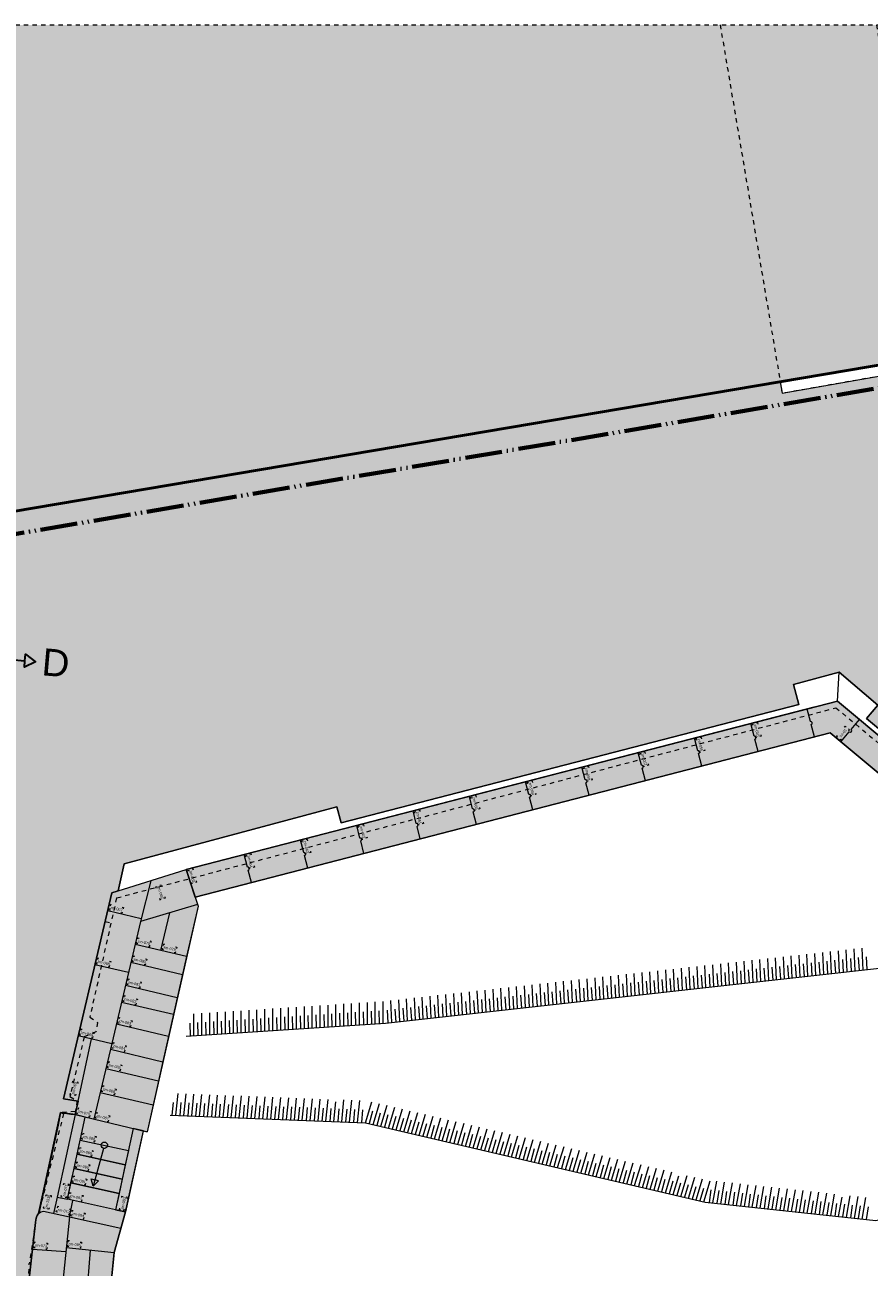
# Model space of a CAD drawing. Extents: x -294884 to 286267, y 0 to 1429765.
# Tile 34 of 178: x 3420 to 23022, y 215573 to 244408. Entities that reach past the tile are written whole.
import ezdxf

# ---------------------------------------------------------------- set-up
doc = ezdxf.new("R2010")
doc.units = 0
doc.header["$MEASUREMENT"] = 0
doc.linetypes.add('DASHED', pattern=[200, 100, -100])
doc.linetypes.add('DIVIDE', pattern=[1250, 862.5, -112.5, 25, -112.5, 25, -112.5])
for name, color, linetype in [('A-0070-SYMBOOL', 1, 'Continuous'), ('A-0074--', 4, 'Continuous'), ('A-0306--', 1, 'Continuous'), ('A-0307-TEKST', 7, 'Continuous')]:
    doc.layers.add(name, color=color, linetype=linetype)

# ---------------------------------------------------------------- blocks, each defined once
blk = doc.blocks.new('M-NIEUW_10')
at = {"linetype": 'Continuous', "lineweight": 5}
for color, points in [(254, [(92928.9, 152599), (93299.3, 152599), (94007.3, 152310.8), (95816.3, 152474.7), (96566.3, 152599), (160281, 152599, -0.1863632), (159406.1, 149892.1), (151949.8, 148631.5), (104525, 140613.9), (96917.6, 139376.6), (73475.5, 135651.7), (66113.2, 134481.8), (59916.4, 133443.2), (45285.8, 130964.9), (44902.7, 130900), (44279.7, 131207.6), (44166.3, 131549.2), (43065, 131736), (43065, 139633.9), (44182.3, 139689.1, -0.428386), (45143.2, 144360.5), (70172.5, 148645.2), (84189.9, 151260.3), (86408.1, 151564.7)]), (111, [(140160.7, 121584.5), (140215.1, 122337.4), (140224, 122458.8), (140236.4, 122628.8), (140243.1, 122718.8), (140409.2, 124978.8), (140449.4, 125525.9), (140460.4, 125795.7), (140326.2, 125932.4), (140345.7, 126449.3), (135498, 131026.6), (135287.9, 130778.7), (128424.7, 136497.5), (128688.5, 136808.8), (127787.5, 137572.5), (126728.3, 137288.8), (126852, 136827.1), (116226.8, 134079.1), (116127.8, 134448.8), (111193, 133126.7), (111051.2, 132495.5), (110906, 132450), (109779.2, 127672.8), (110122.7, 127614.7), (110056, 127303.4), (109715.1, 127350), (109658.1, 127060.4), (109206, 125009.8), (109185.8, 124988), (109169.4, 124960.5), (109155.8, 124926.7), (109143, 124868.5), (109024.8, 123840.6), (108956.1, 123213.1), (108902.9, 123218.5), (101860.1, 123762.3), (101770.5, 123765), (101854, 124508.4), (101957, 124505.3), (102056.5, 125501), (101939.7, 125628.4), (101942.2, 128050.3), (101625.7, 128085.7), (101613.6, 128343.1), (101911.9, 128332.9), (101930.2, 129569.9), (101894.9, 129600.4), (101610.1, 129637.2), (101611.2, 129901.1), (101931, 129905.3), (101891.9, 133357.6), (101893.5, 134131.9), (101050.9, 134857.1), (100409.3, 136561.4), (99866.2, 137519.8), (99706, 137649.9), (100067.6, 138521.9), (104742.4, 139296.1), (104525, 140613.9), (126421.7, 144315.8), (126467, 144046.2), (129987.4, 144667.7), (129946.5, 144911.6), (151949.8, 148631.5), (152205.1, 147195.5), (155663.5, 147751.9), (155844.5, 147709.9), (156432.4, 147007.3), (156674.7, 146720), (156903.7, 146010.8), (157797, 143243.7), (157653.2, 140815.3), (153061.5, 136815.1), (152446.1, 135115.8), (151085.9, 130586.6), (149283.5, 128443), (148753.2, 126077.9), (148387.2, 125272.2), (148285.2, 124851.4), (147737.4, 121998.6), (147677.6, 121629.7)]), (8, [(127750, 136900), (136723.9, 129422.4), (136290.5, 128912.8), (127585.1, 136165.3), (112837.1, 132351.6), (112633.1, 132990.9)]), (8, [(108956.1, 123213.1), (109135.1, 124800.7), (109145, 124866.9), (109150, 124900), (109155.8, 124926.7), (109169.4, 124960.5), (109185.8, 124988), (109205.2, 125008.8), (109306.2, 125464.4), (109715.1, 127350), (109953.8, 127317.4), (110056, 127303.4), (110122.7, 127614.7), (109779.2, 127672.8), (110906, 132450), (112633.1, 132990.9), (112905, 132138.8), (112641.1, 130971.2), (112091.4, 128538.8), (111721.4, 126901.4), (111634.6, 126921), (111223.8, 125044.6), (110958.5, 124104.8), (110850, 123019.1)])]:
    blk.add_hatch(color=color, dxfattribs=at).paths.add_polyline_path(points, flags=0)
at = {"color": 7, "linetype": 'DASHED', "lineweight": 0}
blk.add_lwpolyline([(43065, 79449), (43065, 152599), (167865, 152599), (167865, 79449)], close=True, dxfattribs=at)
at = {"color": 254, "linetype": 'Continuous', "lineweight": 13}
blk.add_lwpolyline([(43065, 131736), (44166.3, 131549.2), (44279.7, 131207.6), (44902.7, 130900), (45285.8, 130964.9), (59916.4, 133443.2), (66113.2, 134481.8), (73475.5, 135651.7), (96917.6, 139376.6), (104525, 140613.9), (151949.8, 148631.5), (159406.1, 149892.1, 0.1863632), (160281, 152599), (160281, 152599)], format="xyb", dxfattribs=at)
at = {"color": 251, "linetype": 'Continuous', "lineweight": 5}
blk.add_lwpolyline([(103342.2, 140413.9), (159406.1, 149892.1), (159534, 150058.9), (159653, 150232.2), (159762.5, 150411.7), (159862.3, 150596.7), (159952.2, 150786.8), (160031.7, 150981.4), (160100.9, 151179.9), (160159.3, 151381.9), (160206.9, 151586.6), (160243.6, 151793.7), (160269.2, 152002.3), (160283.6, 152212), (160286.9, 152422.3), (160280.2, 152599)], dxfattribs=at)
at = {"color": 8, "linetype": 'DASHED', "lineweight": 5}
for points in [[(125028.1, 152599), (126467, 144046.2)], [(128654.8, 152599), (129359.2, 148420.7), (129987.3, 144667.7), (126467, 144046.2)]]:
    blk.add_lwpolyline(points, dxfattribs=at)
at = {"color": 92, "linetype": 'Continuous', "lineweight": 50}
blk.add_lwpolyline([(45285.8, 130964.9), (59916.4, 133443.2), (66113.2, 134481.8), (96917.6, 139376.6), (103225.7, 140367.7), (103342.2, 140413.9), (159406.1, 149892.1)], dxfattribs=at)
at = {"color": 11, "linetype": 'Continuous', "lineweight": 9}
for points in [[(159406.1, 149892.1), (103342.2, 140413.9)], [(111051.2, 132495.5), (111193, 133126.7), (116127.8, 134448.8), (116226.8, 134079.1), (126852, 136827.1), (126728.3, 137288.8), (127787.5, 137572.5), (128688.5, 136808.8), (128424.7, 136497.5), (135287.9, 130778.7), (135498, 131026.6), (140345.7, 126449.3), (140327.6, 125964.2)], [(127203.8, 136758.8), (115834.5, 133818.8)]]:
    blk.add_lwpolyline(points, dxfattribs=at)
at = {"color": 1, "linetype": 'DIVIDE', "lineweight": 70}
blk.add_lwpolyline([(46390.7, 100305.9), (50442.1, 98721.3), (72392.4, 92637.8), (77830.2, 91130.7), (78466.9, 91281.4), (118511.6, 84729.6), (161894.4, 81134.1), (145295.8, 99667.1), (151034, 122576.9), (157878.9, 128459.7), (160422, 139922.3), (159403.2, 149352.2), (99198.7, 139182.7), (99843.2, 135366.9), (56711.1, 132050.5), (56814.7, 113020.6)], close=True, dxfattribs=at)
at = {"color": 111, "linetype": 'Continuous', "lineweight": 13}
for points in [[(135287.9, 130778.7), (128424.7, 136497.5), (128688.5, 136808.8), (127787.5, 137572.5), (126728.3, 137288.8), (126852, 136827.1), (116226.8, 134079.1), (116127.8, 134448.8), (111193, 133126.7), (111051.2, 132495.5), (110906, 132450), (109779.2, 127672.8), (110122.7, 127614.7), (110056, 127303.4), (109715.1, 127350), (109715.1, 127350), (109658.1, 127060.4), (109658.1, 127060.4), (109206, 125009.8), (109185.8, 124988), (109169.4, 124960.5), (109155.8, 124926.7), (109143, 124868.5), (109024.8, 123840.6), (108956.1, 123213.1)], [(104525, 140613.9), (126421.7, 144315.8), (126467, 144046.2), (129987.4, 144667.7)]]:
    blk.add_lwpolyline(points, dxfattribs=at)
at = {"color": 1, "linetype": 'Continuous', "lineweight": 13}
for points in [[(127750, 136900), (127787.5, 137572.5)], [(126728.3, 137288.8), (126852, 136827.1), (116226.8, 134079.1), (116127.8, 134448.8)], [(128688.5, 136808.8), (128424.7, 136497.5), (135287.9, 130778.8), (135498, 131026.6)], [(111806.9, 132732.3), (111571.9, 131788.4)], [(112891.5, 132180.9), (111571.9, 131788.4), (110871.7, 128819.9), (112090, 128532.5)], [(112837.1, 132351.6), (112905, 132138.8), (111721.4, 126901.4)], [(111586.4, 131850), (110807.8, 132033.7)], [(112043.4, 131112.1), (112250.5, 131990.2)], [(112641.1, 130971.2), (111445.6, 131253.1)], [(111291.6, 130600), (110512.9, 130783.6)], [(112544.3, 130552.2), (111346.9, 130834.6)], [(112425.1, 130015.2), (111220.6, 130299.3)], [(112336.9, 129625), (111128.8, 129910)], [(112222.3, 129117.8), (111009.4, 129403.9)], [(110122.7, 127614.7), (110432.6, 129060.8)], [(110902.4, 128950), (110123.8, 129133.6)], [(110871.7, 128819.9), (110489.3, 127198.8)], [(110768.2, 128376.9), (111989.7, 128088.8)], [(110635.6, 127818.8), (111863.3, 127529.2)], [(110056, 127303.4), (111721.4, 126901.4)], [(110711.5, 126519.7), (110472.2, 125645.6), (110424.9, 125810.6), (110510.9, 125787)], [(110711.5, 126519.7), (110472.2, 125645.6), (110596.8, 125763.5), (110510.9, 125787)], [(109919.1, 124929.4), (109735.1, 123133.3)], [(109919.1, 124929.4), (111117.2, 124667)], [(109064.2, 124183.2), (109837, 124128.8)], [(109846.3, 124218.8), (110958.5, 124104.8)], [(110402.4, 124161.8), (110320, 123073.4)]]:
    blk.add_lwpolyline(points, dxfattribs=at)
at = {"color": 1, "linetype": 'DASHED', "lineweight": 13}
for points in [[(111014.9, 132333.8), (111022.1, 132336.9), (127716.1, 136747.3), (136630.9, 129319), (140317.2, 125741), (140022, 121607.8)], [(111014.9, 132333.8), (110393.2, 129566), (110572.1, 129442.1), (110536.8, 129227.4), (110265.4, 129106.1), (109931.5, 127722.7), (110096.3, 127630.9), (110067.4, 127442), (110054.1, 127373.4), (109715.1, 127350), (109781.9, 127323.7), (109206, 125009.8)], [(110750, 131788.8), (110885.3, 131756.8)], [(109143, 124868.5), (108985.5, 123846.6)], [(108970.8, 123217.7), (108985.5, 123845.6)]]:
    blk.add_lwpolyline(points, dxfattribs=at)
at = {"color": 8, "linetype": 'Continuous', "lineweight": 13}
blk.add_lwpolyline([(112633.1, 132990.9), (112837.1, 132351.6), (127585.1, 136165.3), (136290.5, 128912.8), (136723.9, 129422.4), (127750, 136900)], close=True, dxfattribs=at)
at = {"color": 1, "linetype": 'Continuous', "lineweight": 13}
blk.add_lwpolyline([(112633.1, 132990.9), (127750, 136900), (136723.9, 129422.4), (136290.5, 128912.8), (127585.1, 136165.3), (112837.1, 132351.6)], close=True, dxfattribs=at)
for points in [[(127214.2, 136069.4), (127139.1, 136359.8, 0.9996097), (127121.5, 136427.7), (127046.4, 136718.1)], [(127833, 135958.8), (128025.1, 136189.2, 0.9996097), (128069.8, 136243.1), (128261.9, 136473.5)], [(125907.2, 135731.4), (125832.1, 136021.9, 0.9996097), (125814.5, 136089.7), (125739.4, 136380.1)], [(124600.2, 135393.5), (124525.1, 135683.9, 0.9996097), (124507.5, 135751.7), (124432.4, 136042.1)], [(123293.1, 135055.5), (123218.1, 135345.9, 0.9996097), (123200.5, 135413.7), (123125.4, 135704.1)], [(121986.1, 134717.5), (121911.1, 135007.9, 0.9996097), (121893.5, 135075.7), (121818.4, 135366.1)], [(120679.1, 134379.5), (120604.1, 134669.9, 0.9996097), (120586.5, 134737.8), (120511.4, 135028.2)], [(119372.1, 134041.5), (119297.1, 134331.9, 0.9996097), (119279.5, 134399.8), (119204.4, 134690.2)], [(118065.1, 133703.5), (117990.1, 133994, 0.9996097), (117972.4, 134061.8), (117897.4, 134352.2)], [(116758.1, 133365.5), (116683.1, 133656, 0.9996097), (116665.4, 133723.8), (116590.4, 134014.2)], [(115451.1, 133027.6), (115376, 133318, 0.9996097), (115358.4, 133385.8), (115283.4, 133676.2)], [(114144.1, 132689.6), (114069, 132980, 0.9996097), (114051.4, 133047.8), (113976.3, 133338.2)]]:
    blk.add_lwpolyline(points, format="xyb", dxfattribs=at)
at = {"color": 8, "linetype": 'Continuous', "lineweight": 13}
blk.add_lwpolyline([(108956.1, 123213.1), (109135.1, 124800.7), (109145, 124866.9), (109150, 124900), (109155.8, 124926.7), (109169.4, 124960.5), (109185.8, 124988), (109205.2, 125008.8), (109306.2, 125464.4), (109715.1, 127350), (109953.8, 127317.4), (110056, 127303.4), (110122.7, 127614.7), (109779.2, 127672.8), (110906, 132450), (112633.1, 132990.9), (112905, 132138.8), (112641.1, 130971.2), (112091.4, 128538.8), (111721.4, 126901.4), (111634.6, 126921), (111223.8, 125044.6), (111223.8, 125044.6), (110958.5, 124104.8), (110850, 123019.1)], dxfattribs=at)
at = {"color": 7, "linetype": 'Continuous', "lineweight": 18}
for points in [[(110122.7, 127614.7), (109779.2, 127672.8), (110906, 132450), (112633.1, 132990.9), (112675.7, 132857.5)], [(109658, 127060.4), (109715.1, 127350), (110056, 127303.4), (110122.7, 127614.7)], [(109206, 125009.8), (109658.1, 127060.4), (109658, 127060.4)], [(109316.3, 125061.4), (109919.1, 124929.4), (110002.9, 125311.9)], [(109637.3, 125391.9), (109553.5, 125009.4)], [(110850, 123019.1), (110958.5, 124104.8), (111223.8, 125044.6), (110989.3, 125095.9)], [(108985.5, 123846.6), (108985.5, 123845.6)]]:
    blk.add_lwpolyline(points, dxfattribs=at)
at = {"color": 9, "linetype": 'Continuous', "lineweight": 13}
for points in [[(126156, 130417.4), (126132.4, 130925.9)], [(126338.2, 130437.5), (126314.7, 130946)], [(126520.4, 130457.8), (126496.7, 130966.4)], [(126702.6, 130478), (126679, 130986.7)], [(126884.8, 130498.3), (126861.1, 131006.9)], [(127066.8, 130518.7), (127043.2, 131027.2)], [(127249, 130538.9), (127225.5, 131047.4)], [(127431.2, 130559.1), (127407.6, 131067.8)], [(127613.4, 130579.3), (127589.7, 131087.9)], [(127795.5, 130599.7), (127771.8, 131108.3)], [(127977.5, 130619.9), (127954, 131128.6)], [(128050, 130928.1), (128071, 130630.3)], [(128162.4, 130640.6), (128138.9, 131149.1)], [(128232.1, 130948.4), (128253.2, 130650.6)], [(128344.6, 130660.9), (128320.9, 131169.5)], [(128414.3, 130968.6), (128435.5, 130671)], [(112629.1, 129122.2), (117261, 129427.1), (130047.8, 130850.9), (133670, 130615.5)], [(123603, 130133), (123579.5, 130641.6)], [(123787.9, 130153.7), (123764.4, 130662.1)], [(123970.1, 130174), (123946.5, 130682.5)], [(124152.5, 130194.3), (124128.7, 130702.9)], [(124334.5, 130214.5), (124310.9, 130723.2)], [(124516.5, 130234.9), (124493, 130743.5)], [(124698.8, 130255.2), (124675.2, 130763.6)], [(124881, 130275.4), (124857.3, 130784)], [(125063.2, 130295.6), (125039.6, 130804.3)], [(125245.3, 130316), (125221.6, 130824.5)], [(125427.4, 130336.4), (125403.8, 130844.9)], [(125497.2, 130643.9), (125518.1, 130346.3)], [(125609.6, 130356.6), (125586.1, 130865)], [(125679.3, 130664.2), (125700.4, 130366.6)], [(125791.8, 130376.8), (125768.2, 130885.4)], [(125861.5, 130684.6), (125882.3, 130386.9)], [(125974, 130397), (125950.3, 130905.6)], [(126043.7, 130704.8), (126064.7, 130407)], [(126225.9, 130724.9), (126246.8, 130427.2)], [(126407.9, 130745.1), (126429, 130447.5)], [(126590, 130765.4), (126611.1, 130467.8)], [(126772.3, 130785.8), (126793.2, 130488)], [(126954.5, 130806.1), (126975.4, 130508.3)], [(127136.6, 130826.2), (127157.5, 130528.6)], [(127318.8, 130846.6), (127339.8, 130548.9)], [(127500.9, 130866.9), (127521.7, 130569.2)], [(127683.1, 130887.1), (127704.1, 130589.4)], [(127865.2, 130907.4), (127886.2, 130609.7)], [(120870.8, 129829), (120847.2, 130337.6)], [(121052.9, 129849.4), (121029.3, 130357.9)], [(121235.1, 129869.7), (121211.6, 130378.1)], [(121417.3, 129889.8), (121393.6, 130398.5)], [(121599.5, 129910), (121575.8, 130418.6)], [(121781.5, 129930.3), (121757.9, 130438.9)], [(121781.5, 129930.4), (121758, 130439)], [(121963.7, 129950.5), (121940.2, 130459)], [(122145.9, 129970.8), (122122.2, 130479.4)], [(122328.1, 129991.1), (122304.5, 130499.8)], [(122510.3, 130011.4), (122486.6, 130520)], [(122692.3, 130031.8), (122668.7, 130540.3)], [(122762.2, 130339.3), (122783, 130041.6)], [(122874.5, 130052), (122851, 130560.4)], [(122944.3, 130359.6), (122965.3, 130062)], [(123056.7, 130072.1), (123033.1, 130580.8)], [(123126.4, 130379.9), (123147.3, 130082.3)], [(123238.9, 130092.4), (123215.2, 130601)], [(123308.6, 130400.2), (123329.6, 130102.5)], [(123421, 130112.8), (123397.4, 130621.3)], [(123490.7, 130420.4), (123511.7, 130122.8)], [(123675.5, 130441.2), (123696.5, 130143.4)], [(123857.6, 130461.5), (123878.7, 130163.7)], [(124039.8, 130481.6), (124061, 130184)], [(124222.1, 130502), (124243.1, 130204.4)], [(124404.2, 130522.3), (124425.2, 130224.7)], [(124586.4, 130542.5), (124607.4, 130244.8)], [(124768.5, 130562.8), (124789.5, 130265.1)], [(124950.6, 130583.1), (124971.7, 130285.5)], [(125132.9, 130603.5), (125153.8, 130305.6)], [(125315, 130623.7), (125336, 130325.9)], [(118317.8, 129544.8), (118294.2, 130053.3)], [(118500, 129565), (118476.6, 130073.5)], [(118682.2, 129585.2), (118658.6, 130093.9)], [(118864.4, 129605.4), (118840.7, 130114)], [(119046.5, 129625.8), (119022.9, 130134.4)], [(119228.5, 129646.1), (119205, 130154.7)], [(119413.4, 129666.8), (119389.9, 130175.2)], [(119595.7, 129687), (119571.9, 130195.6)], [(119777.9, 129707.3), (119754.2, 130215.9)], [(119960, 129727.6), (119936.4, 130236.3)], [(120142, 129748), (120118.5, 130256.6)], [(120212, 130055.6), (120232.9, 129757.9)], [(120324.3, 129768.2), (120300.8, 130276.6)], [(120394, 130075.8), (120415.1, 129778.2)], [(120506.5, 129788.5), (120482.8, 130297)], [(120576.1, 130096.1), (120597.2, 129798.5)], [(120688.7, 129808.7), (120665.1, 130317.4)], [(120758.5, 130116.5), (120779.4, 129818.6)], [(120940.6, 130136.8), (120961.5, 129839)], [(121122.7, 130157), (121143.6, 129859.3)], [(121304.9, 130177.3), (121325.9, 129879.6)], [(121487, 130197.6), (121507.9, 129899.9)], [(121669.1, 130217.7), (121690.2, 129920.1)], [(121669.2, 130217.8), (121690.2, 129920.1)], [(121851.4, 130238), (121872.3, 129940.2)], [(122033.4, 130258.2), (122054.5, 129960.5)], [(122215.6, 130278.5), (122236.6, 129980.9)], [(122397.9, 130298.9), (122418.8, 130001)], [(122580, 130319.2), (122600.9, 130021.3)], [(114640.7, 129254.6), (114640.2, 129763.7)], [(114826.3, 129266.9), (114825.8, 129775.9)], [(115009.3, 129278.9), (115008.6, 129788)], [(115192.3, 129291), (115191.6, 129800.1)], [(115375.1, 129302.9), (115374.5, 129812.2)], [(115557.9, 129315.1), (115557.4, 129824.3)], [(115740.9, 129327.1), (115740.3, 129836.1)], [(115923.8, 129339.1), (115923.1, 129848.2)], [(116106.8, 129351.1), (116106.2, 129860.3)], [(116289.6, 129363.1), (116288.9, 129872.3)], [(116472.4, 129375.3), (116471.8, 129884.4)], [(116655.3, 129387.3), (116654.9, 129896.3)], [(116838.2, 129399.2), (116837.6, 129908.4)], [(117021.2, 129411.2), (117020.5, 129920.3)], [(117204, 129423.3), (117203.4, 129932.4)], [(117407, 129443.4), (117383.5, 129952)], [(117589.2, 129463.6), (117565.7, 129972.1)], [(117658.9, 129771.2), (117680, 129473.6)], [(117771.4, 129483.9), (117747.7, 129992.5)], [(117841.1, 129791.6), (117862.1, 129493.9)], [(117953.7, 129504.1), (117930, 130012.8)], [(118023.4, 129811.9), (118044.3, 129514.1)], [(118135.8, 129524.4), (118112.1, 130033)], [(118205.5, 129832.2), (118226.4, 129534.4)], [(118387.7, 129852.3), (118408.5, 129554.7)], [(118569.8, 129872.7), (118590.8, 129575)], [(118751.9, 129893), (118772.8, 129595.4)], [(118934.2, 129913.2), (118955.1, 129615.5)], [(119116.2, 129933.5), (119137.2, 129635.8)], [(119301, 129954.2), (119322.1, 129656.4)], [(119483.2, 129974.6), (119504.2, 129676.7)], [(119665.3, 129994.7), (119686.5, 129697.1)], [(119847.6, 130015.1), (119868.6, 129717.4)], [(120029.7, 130035.4), (120050.8, 129737.7)], [(112811.9, 129134.4), (112811.3, 129643.5)], [(112994.8, 129146.4), (112994.3, 129655.4)], [(113177.8, 129158.3), (113177.1, 129667.5)], [(113360.7, 129170.4), (113360.1, 129679.6)], [(113444.3, 129474.7), (113451.7, 129176.2)], [(113543.6, 129182.4), (113542.9, 129691.6)], [(113627.2, 129486.8), (113634.6, 129188.3)], [(113726.4, 129194.6), (113725.8, 129703.6)], [(113810, 129498.6), (113817.4, 129200.4)], [(113909.3, 129206.5), (113908.8, 129715.5)], [(113992.9, 129510.7), (114000.5, 129212.4)], [(114092.2, 129218.5), (114091.6, 129727.7)], [(114175.8, 129522.8), (114183.2, 129224.5)], [(114275.1, 129230.4), (114274.5, 129739.6)], [(114358.7, 129534.8), (114366.2, 129236.4)], [(114457.9, 129242.6), (114457.3, 129751.7)], [(114541.5, 129546.8), (114549.1, 129248.5)], [(114727, 129559.2), (114734.6, 129260.7)], [(114909.9, 129571.2), (114917.5, 129272.8)], [(115092.8, 129583.1), (115100.5, 129284.8)], [(115275.8, 129595.2), (115283.4, 129296.9)], [(115458.7, 129607.3), (115466.2, 129309)], [(115641.6, 129619.3), (115649.1, 129320.9)], [(115824.4, 129631.2), (115832, 129333)], [(116007.3, 129643.3), (116014.8, 129345)], [(116190.3, 129655.4), (116197.7, 129356.9)], [(116373.2, 129667.5), (116380.6, 129369)], [(116556.1, 129679.4), (116563.5, 129381.1)], [(116738.9, 129691.4), (116746.5, 129393.2)], [(116921.8, 129703.5), (116929.2, 129405.2)], [(117104.8, 129715.5), (117112.2, 129417.1)], [(117294.7, 129730.8), (117315.7, 129433.1)], [(117476.9, 129751), (117497.8, 129453.3)], [(112712.6, 129426.6), (112720.2, 129128.3)], [(112895.6, 129438.6), (112903.1, 129140.2)], [(113078.4, 129450.5), (113086, 129152.2)], [(113261.3, 129462.6), (113268.8, 129164.3)], [(112393, 127287.8), (112445.6, 127794.2)], [(112576.1, 127280.8), (112628.7, 127787.1)], [(112759.1, 127273.6), (112811.8, 127779.8)], [(112942.2, 127266.3), (112994.9, 127772.8)], [(113125.4, 127259), (113178, 127765.5)], [(113308.5, 127252), (113361.1, 127758.4)], [(113491.5, 127244.8), (113544.2, 127751.2)], [(113677.4, 127237.7), (113730.1, 127743.9)], [(112324.8, 127588.9), (112300.9, 127291.5)], [(112508, 127581.7), (112484.2, 127284.2)], [(112691, 127574.5), (112667.3, 127277.1)], [(112874, 127567.3), (112850.4, 127269.9)], [(113057.2, 127560.2), (113033.3, 127262.8)], [(113240.4, 127553), (113216.6, 127255.5)], [(113423.4, 127545.8), (113399.7, 127248.3)], [(113609.2, 127538.7), (113585.5, 127241.1)], [(113792.3, 127531.6), (113768.7, 127234)], [(113860.6, 127230.5), (113913.2, 127736.9)], [(113975.4, 127524.3), (113952, 127226.9)], [(114043.9, 127223.3), (114096.5, 127729.8)], [(114158.8, 127517.2), (114135.1, 127219.7)], [(114226.9, 127216.1), (114279.6, 127722.6)], [(114341.9, 127510), (114318.2, 127212.6)], [(114410, 127209.1), (114462.7, 127715.5)], [(114525.1, 127502.8), (114501.3, 127205.3)], [(114593.2, 127201.9), (114645.9, 127708.1)], [(114708.1, 127495.6), (114684.5, 127198.2)], [(114776.4, 127194.7), (114829, 127701.1)], [(114891.2, 127488.5), (114867.6, 127191.1)], [(114959.6, 127187.4), (115012.3, 127694)], [(115074.5, 127481.4), (115050.7, 127183.8)], [(115142.7, 127180.4), (115195.3, 127686.8)], [(115257.7, 127474.3), (115233.8, 127176.7)], [(115325.8, 127173.3), (115378.4, 127679.7)], [(115440.8, 127467), (115416.9, 127169.5)], [(115509, 127166.1), (115561.7, 127672.4)], [(115623.9, 127459.9), (115600.2, 127162.4)], [(115692.1, 127158.8), (115744.8, 127665.3)], [(115807, 127452.7), (115783.2, 127155.3)], [(115875.3, 127151.6), (115927.9, 127658)], [(116058.3, 127144.6), (116105.4, 127597.7)], [(116241.4, 127137.6), (116294.1, 127644)], [(116424.6, 127130.4), (116477.3, 127636.6)], [(116607.8, 127123.1), (116660.4, 127629.6)], [(116790.2, 127116), (116937.7, 127603.4)], [(116968.7, 127074.5), (117116.2, 127561.8)], [(117147.2, 127032.8), (117294.7, 127519.9)], [(117325.8, 126991.1), (117473.1, 127478.4)], [(112261.3, 127292.7), (116790.3, 127116), (124678.4, 125274.7), (128639.7, 124848.8), (132186.3, 125637.7), (137390, 126540.9)], [(115990.2, 127445.5), (115966.5, 127148)], [(116173.3, 127438.5), (116149.6, 127141.1)], [(116356.5, 127431.3), (116332.7, 127133.8)], [(116539.5, 127424.1), (116515.9, 127126.7)], [(116722.6, 127417), (116699, 127119.5)], [(116958.7, 127382.9), (116879.2, 127095.3)], [(117137.2, 127341.2), (117057.6, 127053.5)], [(117315.6, 127299.5), (117236.1, 127011.9)], [(117494.1, 127257.9), (117414.6, 126970.3)], [(117504.3, 126949.3), (117651.8, 127436.8)], [(117672.7, 127216.2), (117593, 126928.5)], [(117682.7, 126907.7), (117830.1, 127395.1)], [(117851.2, 127174.6), (117771.5, 126886.9)], [(117861.1, 126866.2), (118008.6, 127353.4)], [(118039.7, 126824.4), (118187.2, 127311.6)], [(118218.1, 126782.7), (118365.6, 127270.1)], [(118396.7, 126741), (118544.1, 127228.3)], [(118575.1, 126699.4), (118722.5, 127186.7)], [(118029.6, 127132.8), (117950, 126845.2)], [(118208.1, 127091.2), (118128.6, 126803.6)], [(118386.6, 127049.6), (118306.9, 126762)], [(118565.1, 127007.8), (118485.5, 126720.2)], [(118743.5, 126966.2), (118664, 126678.6)], [(118753.4, 126657.7), (118901, 127145.1)], [(118924.6, 126924.1), (118845.1, 126636.3)], [(118934.6, 126615.6), (119082.2, 127102.7)], [(119103.1, 126882.5), (119023.5, 126594.7)], [(119113.2, 126573.8), (119260.6, 127061.2)], [(119291.8, 126532.2), (119439.2, 127019.5)], [(119470.2, 126490.5), (119617.7, 126977.9)], [(119648.6, 126449), (119796.2, 126936.3)], [(119827.1, 126407.2), (119974.6, 126894.4)], [(119281.5, 126840.6), (119202.2, 126553)], [(119460.2, 126799), (119380.7, 126511.4)], [(119638.6, 126757.4), (119559.1, 126469.8)], [(119817.2, 126715.6), (119737.6, 126428)], [(119995.5, 126673.9), (119916, 126386.4)], [(120005.7, 126365.5), (120153, 126852.9)], [(120174, 126632.3), (120094.5, 126344.7)], [(120184.2, 126323.8), (120331.7, 126811.2)], [(120352.7, 126590.7), (120273, 126302.9)], [(120362.7, 126282.2), (120510, 126769.5)], [(120541.1, 126240.6), (120688.5, 126727.9)], [(120719.6, 126198.9), (120867.1, 126686)], [(120898, 126157.1), (121045.5, 126644.5)], [(121076.6, 126115.4), (121224, 126602.8)], [(120531.1, 126549.1), (120451.4, 126261.3)], [(120709.5, 126507.2), (120629.9, 126219.7)], [(120888, 126465.6), (120808.5, 126178)], [(121066.5, 126424), (120986.8, 126136.5)], [(121245, 126382.3), (121165.5, 126094.6)], [(121255, 126073.9), (121402.5, 126561.1)], [(121423.4, 126340.6), (121343.9, 126053)], [(121433.4, 126032.2), (121580.9, 126519.5)], [(121614.6, 125990), (121762.1, 126477.1)], [(121793.1, 125948.3), (121940.5, 126435.6)], [(121971.8, 125906.6), (122119.1, 126394)], [(122150.1, 125864.9), (122297.6, 126352.3)], [(122328.5, 125823.4), (122476.1, 126310.7)], [(121604.5, 126298.5), (121525, 126010.7)], [(121783, 126256.9), (121703.5, 125969.1)], [(121961.4, 126215.1), (121882.1, 125927.5)], [(122140.1, 126173.4), (122060.6, 125885.8)], [(122318.5, 126131.8), (122239.1, 125844.2)], [(122497.1, 126090.1), (122417.5, 125802.4)], [(122507.1, 125781.7), (122654.6, 126268.8)], [(122675.5, 126048.4), (122596, 125760.8)], [(122685.6, 125740), (122833, 126227.3)], [(122864.1, 125698.2), (123011.6, 126185.6)], [(123042.6, 125656.6), (123190, 126144)], [(123221, 125615.1), (123368.5, 126102.3)], [(123399.5, 125573.4), (123547.1, 126060.5)], [(123578, 125531.6), (123725.5, 126019)], [(122853.9, 126006.8), (122774.5, 125719.2)], [(123032.6, 125965.1), (122952.9, 125677.4)], [(123211, 125923.5), (123131.3, 125635.8)], [(123389.5, 125881.7), (123309.8, 125594.1)], [(123568, 125840.1), (123488.5, 125552.5)], [(123746.4, 125798.5), (123666.8, 125510.9)], [(123756.5, 125489.8), (123903.9, 125977.2)], [(123925, 125756.8), (123845.4, 125469.1)], [(123934.9, 125448.3), (124066.9, 125884.4)], [(124113.3, 125406.8), (124260.9, 125894.1)], [(124291.9, 125365.1), (124439.4, 125852.2)], [(124470.4, 125323.4), (124617.8, 125810.7)], [(124649, 125281.6), (124796.5, 125769.1)], [(124860.7, 125255), (124947.8, 125756.6)], [(125042.8, 125235.4), (125130, 125737)], [(124103.4, 125715.2), (124023.9, 125427.6)], [(124281.9, 125673.5), (124202.3, 125385.8)], [(124460.3, 125631.8), (124380.8, 125344.2)], [(124638.8, 125590.2), (124559.3, 125302.6)], [(124813.2, 125560.1), (124769, 125265)], [(124995.5, 125540.3), (124951.4, 125245.1)], [(125177.6, 125520.6), (125133.6, 125225.5)], [(125224.9, 125215.7), (125312.2, 125717.3)], [(125362.5, 125500.8), (125318.5, 125205.5)], [(125409.9, 125195.8), (125497.2, 125697.2)], [(125544.7, 125481.2), (125500.7, 125185.9)], [(125592.2, 125176), (125679.3, 125677.7)], [(125726.8, 125461.3), (125683, 125166.2)], [(125774.5, 125156.4), (125861.7, 125658)], [(125909.2, 125441.7), (125865.2, 125146.5)], [(125956.6, 125136.7), (126043.9, 125638.4)], [(126138.8, 125117.1), (126226.1, 125618.7)], [(126321.1, 125097.4), (126408.4, 125598.8)], [(126503.3, 125077.6), (126590.5, 125579.2)], [(126685.6, 125057.8), (126772.9, 125559.6)], [(126867.8, 125038.2), (126955, 125539.8)], [(127050, 125018.6), (127137.2, 125520.2)], [(127232.2, 124998.9), (127319.5, 125500.4)], [(127414.4, 124979.1), (127501.7, 125480.8)], [(127596.7, 124959.3), (127683.8, 125460.9)], [(126091.4, 125422), (126047.5, 125126.9)], [(126273.7, 125402.3), (126229.6, 125107.1)], [(126455.8, 125382.5), (126411.8, 125087.4)], [(126638, 125362.9), (126594, 125067.8)], [(126820.4, 125343.2), (126776.2, 125047.9)], [(127002.6, 125323.6), (126958.4, 125028.3)], [(127184.8, 125303.7), (127140.6, 125008.6)], [(127367, 125284.1), (127323, 124989)], [(127549.2, 125264.4), (127505, 124969.3)], [(127731.5, 125244.7), (127687.4, 124949.5)], [(127778.8, 124939.8), (127856.9, 125388.6)], [(127913.6, 125225.1), (127869.6, 124930)], [(127961, 124920.2), (128048.3, 125421.9)], [(128095.9, 125205.4), (128051.8, 124910.2)], [(128143.3, 124900.5), (128230.6, 125401.9)], [(128278, 125185.6), (128234, 124890.5)], [(128325.5, 124880.7), (128412.7, 125382.4)], [(128460.2, 125166), (128416.2, 124870.9)]]:
    blk.add_lwpolyline(points, dxfattribs=at)
at = {"color": 7, "linetype": 'Continuous', "lineweight": 18}
for points in [[(109871.9, 125340.6), (110288.6, 127244.1), (110056, 127303.4), (109637.3, 125391.9)], [(111223.8, 125044.6), (111636.5, 126929.4), (111402, 126980.7), (110989.3, 125095.9)], [(110172.6, 126714.3), (111290.1, 126469.7), (111217.5, 126138.2), (110100.1, 126382.9)], [(110100.1, 126382.9), (111217.5, 126138.2), (111144.9, 125806.8), (110027.5, 126051.4)], [(110027.5, 126051.4), (111144.9, 125806.8), (111072.4, 125475.3), (109954.9, 125720)], [(109954.9, 125720), (111072.4, 125475.3), (110989.3, 125095.9), (109871.9, 125340.6)]]:
    blk.add_lwpolyline(points, close=True, dxfattribs=at)
blk.add_lwpolyline([(108956.1, 123213.1), (109024.8, 123840.6), (109135.1, 124800.7), (109150, 124900, -0.3415856), (109316.3, 125061.4)], format="xyb", dxfattribs=at)
at = {"color": 1, "linetype": 'Continuous', "lineweight": 13}
blk.add_circle((110731.4, 126592), 75, dxfattribs=at)
at = {"layer": 'A-0074--', "color": 4, "linetype": 'Continuous', "lineweight": 35}
blk.add_lwpolyline([(108637.8, 137860.3), (108886.9, 137838.5), (108899.9, 137988), (109135.9, 137816.8), (108873.8, 137689.1), (108886.9, 137838.5)], dxfattribs=at)
at = {"layer": 'A-0306--', "color": 1, "linetype": 'Continuous', "lineweight": 13}
for points in [[(125908.5, 136365.3), (125901, 136394.3), (125872, 136386.8)], [(125782.6, 136332.7), (125775.1, 136361.8), (125804.2, 136369.3)], [(125971.9, 136120), (125979.4, 136090.9), (125950.4, 136083.4)], [(127746.4, 136104.7), (127727.2, 136081.7), (127750.2, 136062.5)], [(127908.6, 136299.3), (127927.8, 136322.4), (127950.8, 136303.2)], [(128008.4, 136216.1), (128027.6, 136239.2), (128004.6, 136258.4)], [(124475.6, 135994.8), (124468.1, 136023.8), (124497.2, 136031.3)], [(124601.5, 136027.3), (124594, 136056.3), (124565, 136048.8)], [(125846, 136087.5), (125853.5, 136058.4), (125882.6, 136065.9)], [(127846.2, 136021.5), (127827, 135998.5), (127804, 136017.7)], [(123168.6, 135656.8), (123161.1, 135685.8), (123190.2, 135693.3)], [(123294.5, 135689.3), (123287, 135718.3), (123258, 135710.8)], [(124539, 135749.5), (124546.5, 135720.4), (124575.6, 135727.9)], [(124664.9, 135782), (124672.4, 135753), (124643.4, 135745.5)], [(121861.6, 135318.8), (121854.1, 135347.8), (121883.2, 135355.3)], [(121987.5, 135351.3), (121980, 135380.4), (121950.9, 135372.9)], [(123232, 135411.5), (123239.5, 135382.4), (123268.6, 135390)], [(123357.9, 135444), (123365.4, 135415), (123336.4, 135407.5)], [(120554.6, 134980.8), (120547.1, 135009.8), (120576.2, 135017.4)], [(120680.5, 135013.3), (120673, 135042.4), (120643.9, 135034.9)], [(121925, 135073.5), (121932.5, 135044.5), (121961.6, 135052)], [(122050.9, 135106), (122058.4, 135077), (122029.4, 135069.5)], [(119247.6, 134642.8), (119240.1, 134671.9), (119269.2, 134679.4)], [(119373.5, 134675.3), (119366, 134704.4), (119336.9, 134696.9)], [(120618, 134735.5), (120625.5, 134706.5), (120654.6, 134714)], [(120743.9, 134768), (120751.4, 134739), (120722.3, 134731.5)], [(119311, 134397.5), (119318.5, 134368.5), (119347.6, 134376)], [(119436.9, 134430.1), (119444.4, 134401), (119415.3, 134393.5)], [(117940.6, 134304.8), (117933.1, 134333.9), (117962.1, 134341.4)], [(118066.5, 134337.4), (118059, 134366.4), (118029.9, 134358.9)], [(118129.9, 134092.1), (118137.4, 134063), (118108.3, 134055.5)], [(116633.6, 133966.8), (116626.1, 133995.9), (116655.1, 134003.4)], [(116759.5, 133999.4), (116751.9, 134028.4), (116722.9, 134020.9)], [(118004, 134059.5), (118011.5, 134030.5), (118040.5, 134038)], [(115326.6, 133628.9), (115319.1, 133657.9), (115348.1, 133665.4)], [(115452.5, 133661.4), (115444.9, 133690.4), (115415.9, 133682.9)], [(116697, 133721.6), (116704.5, 133692.5), (116733.5, 133700)], [(116822.9, 133754.1), (116830.4, 133725.1), (116801.3, 133717.5)], [(114019.6, 133290.9), (114012.1, 133319.9), (114041.1, 133327.4)], [(114145.4, 133323.4), (114137.9, 133352.5), (114108.9, 133345)], [(115390, 133383.6), (115397.5, 133354.5), (115426.5, 133362)], [(115515.9, 133416.1), (115523.4, 133387.1), (115494.3, 133379.6)], [(112676.4, 132943.5), (112668.8, 132972.6), (112697.9, 132980.1)], [(112802.2, 132976.1), (112794.7, 133005.1), (112765.7, 132997.6)], [(114083, 133045.6), (114090.5, 133016.5), (114119.5, 133024.1)], [(114208.8, 133078.1), (114216.3, 133049.1), (114187.3, 133041.6)], [(112739.8, 132698.2), (112747.3, 132669.2), (112776.3, 132676.7)], [(112865.6, 132730.8), (112873.2, 132701.8), (112844.1, 132694.2)], [(111935.4, 132563.5), (111926.5, 132592.1), (111955.2, 132601)], [(112059.6, 132601.9), (112050.7, 132630.6), (112022.1, 132621.7)], [(112134.5, 132359.9), (112143.4, 132331.2), (112114.7, 132322.4)], [(110869.8, 132049.8), (110840.6, 132056.7), (110847.5, 132085.9)], [(110899.7, 132176.4), (110870.5, 132183.3), (110863.6, 132154.1)], [(111146.2, 132118.2), (111175.4, 132111.3), (111168.5, 132082.1)], [(112010.3, 132321.5), (112019.2, 132292.8), (112047.8, 132301.7)], [(111116.4, 131991.7), (111145.6, 131984.8), (111152.5, 132014)], [(111507.6, 131269.3), (111478.4, 131276.2), (111485.3, 131305.4)], [(111537.5, 131395.8), (111508.3, 131402.7), (111501.4, 131373.5)], [(111754.2, 131211.1), (111783.4, 131204.2), (111790.3, 131233.5)], [(111784.1, 131337.7), (111813.2, 131330.8), (111806.4, 131301.6)], [(112135.2, 131254.9), (112106, 131261.7), (112099.2, 131232.5)], [(110604.8, 130926.4), (110575.6, 130933.3), (110568.8, 130904.1)], [(111438.8, 130977.3), (111409.6, 130984.2), (111402.7, 130955)], [(111685.4, 130919.2), (111714.6, 130912.3), (111707.7, 130883.1)], [(112105.4, 131128.3), (112076.2, 131135.2), (112083.1, 131164.4)], [(112352, 131070.2), (112381.2, 131063.3), (112388.1, 131092.5)], [(112381.8, 131196.7), (112411, 131189.8), (112404.1, 131160.6)], [(110575, 130799.9), (110545.8, 130806.7), (110552.7, 130835.9)], [(110821.6, 130741.7), (110850.8, 130734.8), (110857.6, 130764)], [(110851.4, 130868.2), (110880.6, 130861.3), (110873.7, 130832.1)], [(111408.9, 130850.8), (111379.7, 130857.7), (111386.6, 130886.9)], [(111655.5, 130792.6), (111684.7, 130785.8), (111691.6, 130815)], [(111282.7, 130315.5), (111253.5, 130322.4), (111260.4, 130351.6)], [(111312.5, 130442), (111283.3, 130448.9), (111276.5, 130419.7)], [(111559.1, 130383.8), (111588.3, 130377), (111581.4, 130347.8)], [(111220.7, 130052.7), (111191.5, 130059.6), (111184.6, 130030.4)], [(111529.3, 130257.3), (111558.5, 130250.4), (111565.3, 130279.6)], [(111190.9, 129926.2), (111161.7, 129933), (111168.5, 129962.2)], [(111437.4, 129868), (111466.6, 129861.1), (111473.5, 129890.3)], [(111467.3, 129994.5), (111496.5, 129987.6), (111489.6, 129958.4)], [(111101.3, 129546.6), (111072.1, 129553.5), (111065.2, 129524.3)], [(111347.9, 129488.4), (111377.1, 129481.5), (111370.2, 129452.3)], [(110185.8, 129149.8), (110156.6, 129156.7), (110163.5, 129185.9)], [(110215.6, 129276.4), (110186.5, 129283.2), (110179.6, 129254)], [(110462.2, 129218.2), (110491.4, 129211.3), (110484.5, 129182.1)], [(111071.5, 129420.1), (111042.3, 129427), (111049.2, 129456.2)], [(111318.1, 129361.9), (111347.3, 129355), (111354.1, 129384.2)], [(110432.4, 129091.7), (110461.6, 129084.8), (110468.5, 129114)], [(110963.6, 128962.6), (110934.4, 128969.5), (110927.5, 128940.3)], [(111210.2, 128904.4), (111239.4, 128897.6), (111232.5, 128868.4)], [(110933.8, 128836.1), (110904.5, 128843), (110911.4, 128872.2)], [(111180.3, 128777.9), (111209.5, 128771), (111216.4, 128800.2)], [(110830.3, 128393.1), (110801.1, 128399.9), (110808, 128429.1)], [(110860.1, 128519.6), (110830.9, 128526.5), (110824, 128497.3)], [(111076.8, 128334.9), (111106, 128328), (111112.9, 128357.2)], [(111106.7, 128461.4), (111135.9, 128454.5), (111129, 128425.3)], [(109992.4, 128051), (109998.8, 128080.3), (110028.1, 128073.9)], [(110119.4, 128023.2), (110125.8, 128052.5), (110096.5, 128059)], [(109938.2, 127803.6), (109931.8, 127774.2), (109961.1, 127767.8)], [(110065.2, 127775.8), (110058.8, 127746.4), (110029.5, 127752.9)], [(110697.6, 127834.9), (110668.4, 127841.8), (110675.3, 127871)], [(110727.5, 127961.5), (110698.3, 127968.4), (110691.4, 127939.2)], [(110944.2, 127776.8), (110973.4, 127769.9), (110980.3, 127799.1)], [(110974, 127903.3), (111003.2, 127896.4), (110996.3, 127867.2)], [(110148.6, 127445.6), (110119.5, 127452.7), (110112.4, 127423.5)], [(110118.1, 127319.3), (110089, 127326.3), (110096, 127355.5)], [(110364.4, 127259.8), (110393.5, 127252.8), (110400.6, 127281.9)], [(110394.9, 127386.2), (110424, 127379.1), (110417, 127350)], [(110551.5, 127214.6), (110522.3, 127221.7), (110529.3, 127250.9)], [(110582, 127341), (110552.8, 127348.1), (110545.8, 127318.9)], [(110797.7, 127155.2), (110826.9, 127148.2), (110833.9, 127177.3)], [(110828.2, 127281.6), (110857.4, 127274.5), (110850.4, 127245.4)], [(110234.4, 126731.5), (110205.1, 126737.9), (110211.5, 126767.2)], [(110262.2, 126858.5), (110232.9, 126864.9), (110226.5, 126835.6)], [(110481.9, 126677.3), (110511.2, 126670.9), (110517.6, 126700.2)], [(110509.7, 126804.3), (110539, 126797.9), (110532.6, 126768.6)], [(110161.8, 126400.1), (110132.5, 126406.5), (110138.9, 126435.8)], [(110189.6, 126527.1), (110160.3, 126533.5), (110153.9, 126504.2)], [(110409.3, 126345.9), (110438.6, 126339.5), (110445, 126368.8)], [(110437.1, 126472.9), (110466.4, 126466.5), (110460, 126437.1)], [(110089.2, 126068.6), (110060, 126075), (110066.4, 126104.4)], [(110117.1, 126195.6), (110087.8, 126202), (110081.3, 126172.7)], [(110336.7, 126014.4), (110366, 126008), (110372.5, 126037.3)], [(110364.5, 126141.4), (110393.8, 126135), (110387.4, 126105.7)], [(110016.7, 125737.2), (109987.4, 125743.6), (109993.8, 125772.9)], [(110044.5, 125864.2), (110015.2, 125870.6), (110008.8, 125841.3)], [(110292, 125810), (110321.3, 125803.6), (110314.9, 125774.3)], [(109374.1, 125413.8), (109380.5, 125443.1), (109409.8, 125436.6)], [(109781.9, 125677.7), (109788.3, 125707), (109817.6, 125700.5)], [(109908.9, 125649.9), (109915.3, 125679.2), (109886, 125685.6)], [(109961.4, 125484.8), (109932.1, 125491.2), (109925.7, 125461.9)], [(110264.2, 125683), (110293.5, 125676.6), (110299.9, 125705.9)], [(109319.9, 125166.3), (109313.5, 125137), (109342.8, 125130.5)], [(109501.1, 125386), (109507.5, 125415.3), (109478.2, 125421.7)], [(109670.8, 125166.4), (109641.4, 125172.8), (109635, 125143.5)], [(109727.7, 125430.2), (109721.3, 125400.9), (109750.6, 125394.5)], [(109854.7, 125402.4), (109848.2, 125373.1), (109819, 125379.5)], [(109933.6, 125357.8), (109904.3, 125364.2), (109910.7, 125393.5)], [(110181.1, 125303.6), (110210.4, 125297.2), (110216.8, 125326.5)], [(110208.9, 125430.6), (110238.2, 125424.2), (110231.8, 125394.9)], [(111133.8, 125381.6), (111140.2, 125411), (111169.5, 125404.5)], [(111260.8, 125353.8), (111267.2, 125383.1), (111237.9, 125389.6)], [(109446.9, 125138.5), (109440.5, 125109.2), (109411.2, 125115.6)], [(109642.9, 125039.4), (109613.6, 125045.8), (109620, 125075.1)], [(109890.4, 124985.2), (109919.7, 124978.8), (109926.1, 125008.1)], [(109918.2, 125112.2), (109947.5, 125105.8), (109941.1, 125076.5)], [(109980.9, 124946.5), (109951.5, 124953), (109958, 124982.3)], [(110008.7, 125073.5), (109979.4, 125080), (109973, 125050.6)], [(110228.3, 124892.3), (110257.6, 124885.9), (110264.1, 124915.2)], [(110256.1, 125019.3), (110285.5, 125012.9), (110279, 124983.6)], [(111079.6, 125134.2), (111073.2, 125104.9), (111102.5, 125098.4)], [(111206.6, 125106.4), (111200.2, 125077.1), (111170.9, 125083.5)], [(109132, 124338.8), (109102.1, 124340.9), (109100, 124311)], [(109384.7, 124321), (109414.6, 124318.9), (109412.5, 124289)], [(109919, 124372.1), (109889.1, 124375.2), (109886, 124345.4)], [(110171, 124346.3), (110200.8, 124343.3), (110197.8, 124313.4)], [(109122.9, 124209.1), (109092.9, 124211.3), (109095, 124241.2)], [(109375.6, 124191.3), (109405.5, 124189.2), (109407.6, 124219.2)], [(109905.7, 124242.8), (109875.9, 124245.9), (109878.9, 124275.7)], [(110157.7, 124217), (110187.6, 124213.9), (110190.6, 124243.8)]]:
    blk.add_lwpolyline(points, dxfattribs=at)
at = {"layer": 'A-0070-SYMBOOL', "color": 7, "linetype": 'Continuous', "insert": (109259.2, 137504.8), "char_height": 630, "attachment_point": 7, "rotation": 355.00961, "line_spacing_factor": 0.933333}
blk.add_mtext('{\\fArial|b0|i0|c12|p0;D}', dxfattribs=at)
at = {"layer": 'A-0307-TEKST', "color": 7, "linetype": 'Continuous', "char_height": 63, "attachment_point": 7, "line_spacing_factor": 1.333333}
for s, insert, rotation in [('{\\fArial|b0|i0|c12|p0;zm-055}', (125807.3, 136357.4), 284.49229), ('{\\fArial|b0|i0|c12|p0;zo-01}', (127835.3, 136055.2), 50.19214), ('{\\fArial|b0|i0|c12|p0;zm-056}', (124500.3, 136019.4), 284.49229), ('{\\fArial|b0|i0|c12|p0;zm-057}', (123193.3, 135681.4), 284.49229), ('{\\fArial|b0|i0|c12|p0;zm-058}', (121886.2, 135343.4), 284.49374), ('{\\fArial|b0|i0|c12|p0;zm-059}', (120579.2, 135005.4), 284.49374), ('{\\fArial|b0|i0|c12|p0;zm-060}', (119272.2, 134667.5), 284.49229), ('{\\fArial|b0|i0|c12|p0;zm-061}', (117965.2, 134329.5), 284.49229), ('{\\fArial|b0|i0|c12|p0;zm-062}', (116658.2, 133991.5), 284.49374), ('{\\fArial|b0|i0|c12|p0;zm-063}', (115351.2, 133653.5), 284.49229), ('{\\fArial|b0|i0|c12|p0;zm-064}', (114044.2, 133315.5), 284.49229), ('{\\fArial|b0|i0|c12|p0;zm-065}', (112701, 132968.2), 284.4987), ('{\\fArial|b0|i0|c12|p0;zm-066}', (111958.8, 132589.3), 287.19854), ('{\\fArial|b0|i0|c12|p0;zm-067}', (110859.5, 132083.1), 346.72808), ('{\\fArial|b0|i0|c12|p0;zm-078}', (111497.3, 131302.6), 346.73106), ('{\\fArial|b0|i0|c12|p0;zm-079}', (112095.1, 131161.6), 346.73307), ('{\\fArial|b0|i0|c12|p0;zm-080}', (111398.6, 130884.1), 346.72894), ('{\\fArial|b0|i0|c12|p0;zm-068}', (110564.7, 130833.1), 346.72808), ('{\\fArial|b0|i0|c12|p0;zm-081}', (111272.4, 130348.7), 346.72862), ('{\\fArial|b0|i0|c12|p0;zm-082}', (111180.5, 129959.4), 346.72884), ('{\\fArial|b0|i0|c12|p0;zm-083}', (111061.1, 129453.3), 346.72785), ('{\\fArial|b0|i0|c12|p0;zm-069}', (110175.5, 129183.1), 346.72917), ('{\\fArial|b0|i0|c12|p0;zm-084}', (110923.4, 128869.3), 346.72901), ('{\\fArial|b0|i0|c12|p0;zm-085}', (110819.9, 128426.3), 346.7284), ('{\\fArial|b0|i0|c12|p0;zm-069}', (110032.1, 127764.9), 77.65007), ('{\\fArial|b0|i0|c12|p0;zm-086}', (110687.3, 127868.2), 346.72884), ('{\\fArial|b0|i0|c12|p0;zm-070}', (110108, 127352.6), 346.42831), ('{\\fArial|b0|i0|c12|p0;zm-087}', (110541.3, 127248), 346.42739), ('{\\fArial|b0|i0|c12|p0;zm-088}', (110223.5, 126764.6), 347.6503), ('{\\fArial|b0|i0|c12|p0;zm-089}', (110151, 126433.2), 347.6503), ('{\\fArial|b0|i0|c12|p0;zm-090}', (110078.4, 126101.7), 347.65047), ('{\\fArial|b0|i0|c12|p0;zm-091}', (110005.8, 125770.3), 347.6503), ('{\\fArial|b0|i0|c12|p0;zm-133b}', (109408.7, 125104.1), 77.65007), ('{\\fArial|b0|i0|c12|p0;zm-071}', (109821.6, 125391.5), 77.65007), ('{\\fArial|b0|i0|c12|p0;zm-092}', (109922.8, 125390.9), 347.65118), ('{\\fArial|b0|i0|c12|p0;zm-093}', (111173.5, 125095.5), 77.65046), ('{\\fArial|b0|i0|c12|p0;zm-072}', (109632.1, 125072.5), 347.64665), ('{\\fArial|b0|i0|c12|p0;zm-094}', (109970, 124979.6), 347.64665), ('{\\fArial|b0|i0|c12|p0;zm-073}', (109107.3, 124240.3), 355.96967), ('{\\fArial|b0|i0|c12|p0;zm-095}', (109891.1, 124274.5), 354.15013)]:
    blk.add_mtext(s, dxfattribs=dict(at, insert=insert, rotation=rotation))

msp = doc.modelspace()

# ---------------------------------------------------------------- block references
msp.add_blockref('M-NIEUW_10', (-105465, 91809))

doc.saveas('drawing.dxf')
